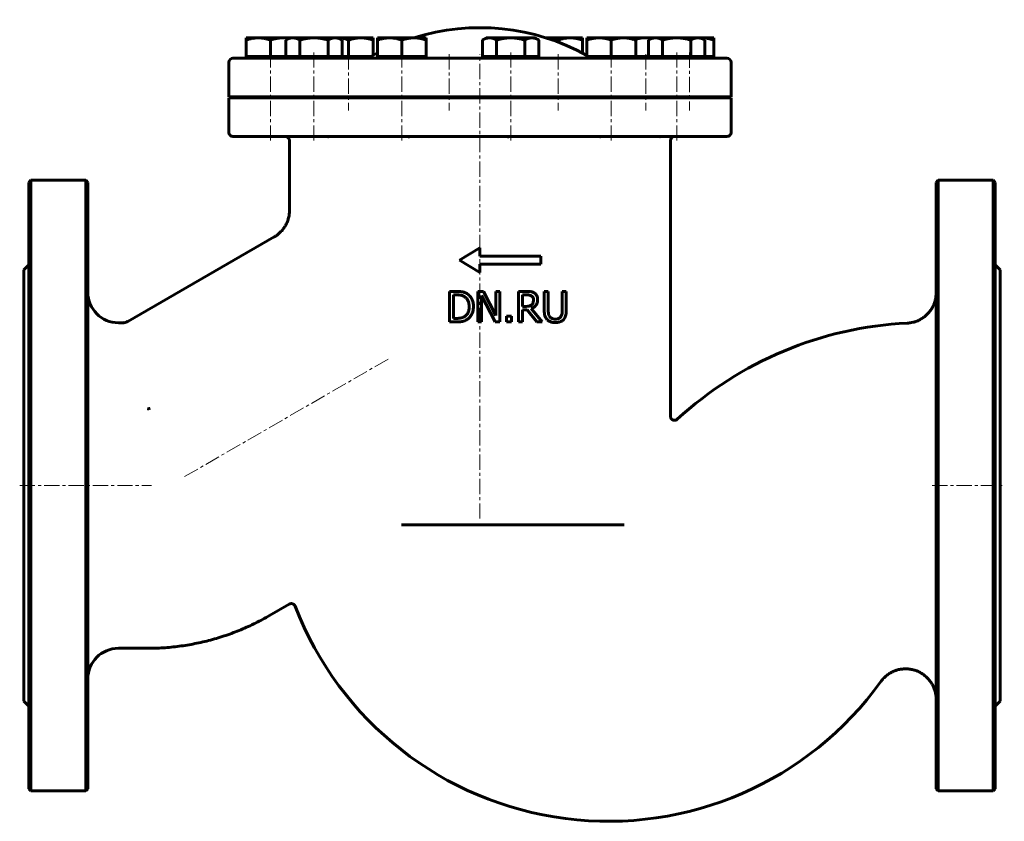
# Model space of a CAD drawing. Header units: millimetres. Extents: x -242 to 242, y -195 to 199.
import ezdxf

# ---------------------------------------------------------------- set-up
doc = ezdxf.new("R2010")
doc.units = ezdxf.units.MM
doc.linetypes.add('K5LT_AXLED', pattern=[12, 7.5, -1.5, 1.5, -1.5])
doc.linetypes.add('K5LT_BASIC', pattern=[0])
doc.layers.add('Системный слой (1)', color=7, linetype='Continuous', true_color=0x6c6c6c)

# ---------------------------------------------------------------- blocks, each defined once
blk = doc.blocks.new('U0')
at = {"layer": 'Системный слой (1)', "color": 143, "linetype": 'K5LT_BASIC', "lineweight": 60, "true_color": 0x33acca}
for p, q in [((208.5, -29.99995), (208.5, 119.00005)), ((208.5, -178.99995), (208.5, -29.99995))]:
    blk.add_line(p, q, dxfattribs=at)
blk = doc.blocks.new('U1')
at = {"layer": 'Системный слой (1)', "color": 143, "linetype": 'K5LT_BASIC', "lineweight": 60, "true_color": 0x33acca}
for p, q in [((-240, -29.99995), (-240, 76.00005)), ((-240, -135.99995), (-240, -29.99995))]:
    blk.add_line(p, q, dxfattribs=at)
blk = doc.blocks.new('U2')
at = {"layer": 'Системный слой (1)', "color": 143, "linetype": 'K5LT_BASIC', "lineweight": 60, "true_color": 0x33acca}
for p, q in [((-237.5, 119.00005), (-237.5, -29.99995)), ((-237.5, -29.99995), (-237.5, -178.99995))]:
    blk.add_line(p, q, dxfattribs=at)
blk = doc.blocks.new('U3')
at = {"layer": 'Системный слой (1)', "color": 143, "linetype": 'K5LT_BASIC', "lineweight": 60, "true_color": 0x33acca}
for p, q in [((237.5, 119.00005), (237.5, -29.99995)), ((237.5, -29.99995), (237.5, -178.99995))]:
    blk.add_line(p, q, dxfattribs=at)
blk = doc.blocks.new('U4')
at = {"layer": 'Системный слой (1)', "color": 143, "linetype": 'K5LT_BASIC', "lineweight": 60, "true_color": 0x33acca}
for p, q in [((-208.5, -29.99995), (-208.5, 119.00005)), ((-208.5, -178.99995), (-208.5, -29.99995))]:
    blk.add_line(p, q, dxfattribs=at)
blk = doc.blocks.new('U5')
at = {"layer": 'Системный слой (1)', "color": 143, "linetype": 'K5LT_BASIC', "lineweight": 60, "true_color": 0x33acca}
for p, q in [((240, -29.99995), (240, 76.00005)), ((240, -135.99995), (240, -29.99995))]:
    blk.add_line(p, q, dxfattribs=at)
blk = doc.blocks.new('U6')
at = {"layer": 'Системный слой (1)', "color": 143, "linetype": 'K5LT_BASIC', "lineweight": 60, "true_color": 0x33acca}
for p, q in [((-83.71, 189.79), (-85.3, 189.97)), ((-82.06, 189.45), (-83.71, 189.79)), ((-80.3, 188.93), (-82.06, 189.45))]:
    blk.add_line(p, q, dxfattribs=at)
blk = doc.blocks.new('U7')
at = {"layer": 'Системный слой (1)', "color": 143, "linetype": 'K5LT_BASIC', "lineweight": 60, "true_color": 0x33acca}
for p, q in [((-110.72, 141.5), (-110.73, 141.5)), ((-110.61, 141.5), (-110.72, 141.5)), ((-110.56, 141.5), (-110.61, 141.5)), ((-110.53, 141.49), (-110.56, 141.5)), ((-110.52, 141.49), (-110.53, 141.49)), ((-110.51, 141.49), (-110.52, 141.49)), ((-110.31, 141.48), (-110.51, 141.49)), ((-110.22, 141.47), (-110.31, 141.48)), ((-110.18, 141.47), (-110.22, 141.47)), ((-110.16, 141.46), (-110.18, 141.47)), ((-110.15, 141.46), (-110.16, 141.46)), ((-110.08, 141.45), (-110.15, 141.46)), ((-110.15, 141.46), (-110.15, 141.46)), ((-110.04, 141.45), (-110.08, 141.45)), ((-110.02, 141.45), (-110.04, 141.45)), ((-110.01, 141.45), (-110.02, 141.45)), ((-110, 141.45), (-110.01, 141.45)), ((-110.01, 141.45), (-110.01, 141.45)), ((-110.01, 141.45), (-110.01, 141.45)), ((-109.96, 141.45), (-110, 141.45)), ((-109.95, 141.44), (-109.96, 141.45)), ((-109.94, 141.44), (-109.95, 141.44)), ((-109.93, 141.44), (-109.94, 141.44)), ((-109.94, 141.44), (-109.94, 141.44)), ((-109.93, 141.5), (-109.86, 141.49)), ((-109.92, 141.44), (-109.93, 141.44)), ((-109.93, 141.44), (-109.93, 141.44)), ((-109.93, 141.44), (-109.93, 141.44)), ((-109.91, 141.44), (-109.92, 141.44)), ((-109.92, 141.44), (-109.92, 141.44)), ((-109.92, 141.44), (-109.92, 141.44)), ((-109.92, 141.44), (-109.92, 141.44)), ((-109.9, 141.44), (-109.91, 141.44)), ((-109.91, 141.44), (-109.91, 141.44)), ((-109.91, 141.44), (-109.91, 141.44)), ((-109.91, 141.44), (-109.91, 141.44)), ((-109.89, 141.44), (-109.9, 141.44)), ((-109.9, 141.44), (-109.9, 141.44)), ((-109.9, 141.44), (-109.9, 141.44)), ((-109.9, 141.44), (-109.9, 141.44)), ((-109.9, 141.44), (-109.9, 141.44)), ((-109.9, 141.44), (-109.9, 141.44)), ((-109.88, 141.44), (-109.89, 141.44)), ((-109.89, 141.44), (-109.89, 141.44)), ((-109.89, 141.44), (-109.89, 141.44)), ((-109.89, 141.44), (-109.89, 141.44)), ((-109.87, 141.44), (-109.88, 141.44)), ((-109.88, 141.44), (-109.88, 141.44)), ((-109.88, 141.44), (-109.88, 141.44)), ((-109.88, 141.44), (-109.88, 141.44)), ((-109.86, 141.44), (-109.87, 141.44)), ((-109.87, 141.44), (-109.87, 141.44)), ((-109.87, 141.44), (-109.87, 141.44)), ((-109.86, 141.49), (-109.82, 141.48)), ((-109.85, 141.45), (-109.86, 141.44)), ((-109.82, 141.45), (-109.85, 141.45)), ((-109.82, 141.48), (-109.81, 141.47)), ((-109.81, 141.46), (-109.82, 141.45)), ((-109.82, 141.45), (-109.82, 141.45)), ((-109.81, 141.47), (-109.81, 141.46)), ((-109.81, 141.46), (-109.81, 141.46)), ((-109.81, 141.46), (-109.81, 141.46)), ((-109.81, 141.46), (-109.81, 141.46))]:
    blk.add_line(p, q, dxfattribs=at)
blk = doc.blocks.new('U8')
at = {"layer": 'Системный слой (1)', "color": 143, "linetype": 'K5LT_BASIC', "lineweight": 60, "true_color": 0x33acca}
for start, end in [(60.9822, 107.4752), (117.7254, 120.5102)]:
    blk.add_arc((-15.75, 86.67), 108.33, start, end, dxfattribs=at)
blk = doc.blocks.new('U9')
at = {"layer": 'Системный слой (1)', "color": 143, "linetype": 'K5LT_BASIC', "lineweight": 60, "true_color": 0x33acca}
for p, q in [((-139.15, 160.5), (53.47, 160.5)), ((53.47, 160.5), (107.66, 160.5))]:
    blk.add_line(p, q, dxfattribs=at)
blk = doc.blocks.new('U10')
at = {"layer": 'Системный слой (1)', "color": 143, "linetype": 'K5LT_BASIC', "lineweight": 60, "true_color": 0x33acca}
for p, q in [((66.79, 189.98), (65.86, 190)), ((67.71, 189.92), (66.79, 189.98)), ((68.64, 189.82), (67.71, 189.92))]:
    blk.add_line(p, q, dxfattribs=at)
blk = doc.blocks.new('U11')
at = {"layer": 'Системный слой (1)', "color": 143, "linetype": 'K5LT_BASIC', "lineweight": 60, "true_color": 0x33acca}
for p, q in [((62.54, 189.74), (60.8, 189.41)), ((64.21, 189.93), (62.54, 189.74)), ((65.86, 190), (64.21, 189.93))]:
    blk.add_line(p, q, dxfattribs=at)
blk = doc.blocks.new('U12')
at = {"layer": 'Системный слой (1)', "color": 143, "linetype": 'K5LT_BASIC', "lineweight": 60, "true_color": 0x33acca}
for p, q in [((18.66, 189.87), (16.79, 190)), ((20.59, 189.52), (18.66, 189.87)), ((22.65, 188.93), (20.59, 189.52))]:
    blk.add_line(p, q, dxfattribs=at)
blk = doc.blocks.new('U13')
at = {"layer": 'Системный слой (1)', "color": 143, "linetype": 'K5LT_BASIC', "lineweight": 60, "true_color": 0x33acca}
for p, q in [((-111.74, 189.97), (-112.7, 190)), ((-110.78, 189.88), (-111.74, 189.97)), ((-109.81, 189.74), (-110.78, 189.88))]:
    blk.add_line(p, q, dxfattribs=at)
blk = doc.blocks.new('U14')
at = {"layer": 'Системный слой (1)', "color": 143, "linetype": 'K5LT_BASIC', "lineweight": 60, "true_color": 0x33acca}
for p, q in [((93.04, 190), (92.96, 190)), ((93.12, 190), (93.04, 190)), ((93.2, 190), (93.12, 190))]:
    blk.add_line(p, q, dxfattribs=at)

msp = doc.modelspace()

# ---------------------------------------------------------------- linework, layer by layer
at = {"layer": 'Системный слой (1)', "color": 143, "linetype": 'K5LT_BASIC', "lineweight": 60, "true_color": 0x33acca}
for p, q in [((-130.7, 190), (-124.7, 190)), ((-130.7, 188.93), (-130.7, 190)), ((-130.7, 180.8), (-130.7, 188.93)), ((-124.7, 190), (-112.7, 190)), ((-118.7, 180.8), (-118.7, 188.93)), ((-112.7, 190), (-109.36, 190)), ((-109.36, 190), (-111.21, 188.93)), ((-111.21, 180.8), (-111.21, 188.93)), ((-109.36, 190), (-107.75, 190)), ((-107.75, 190), (-97.36, 190)), ((-104.28, 180.8), (-104.28, 188.93)), ((-97.36, 190), (-86.96, 190)), ((-90.43, 180.8), (-90.43, 188.93)), ((-86.96, 190), (-85.36, 190)), ((-85.36, 190), (-74.3, 190)), ((-85.36, 190), (-83.5, 188.93)), ((-83.5, 180.8), (-83.5, 188.93)), ((-80.3, 180.8), (-80.3, 188.93)), ((-74.3, 190), (-68.3, 190)), ((-68.3, 190), (-68.3, 188.93)), ((-68.3, 181.4), (-68.3, 188.93)), ((-66.15, 190), (-60.15, 190)), ((-66.15, 188.93), (-66.15, 190)), ((-66.15, 180.8), (-66.15, 188.93)), ((-60.15, 190), (-48.15, 190)), ((-54.15, 180.8), (-54.15, 188.93)), ((-48.15, 190), (-42.15, 190)), ((-42.15, 190), (-42.15, 188.93)), ((-42.15, 180.8), (-42.15, 188.93)), ((-12.65, 190), (-14.5, 188.93)), ((-14.5, 180.8), (-14.5, 188.93)), ((-12.65, 190), (-11.04, 190)), ((-11.04, 190), (-0.65, 190)), ((-7.58, 180.8), (-7.58, 188.93)), ((-0.65, 190), (9.74, 190)), ((6.28, 180.8), (6.28, 188.93)), ((9.74, 190), (11.35, 190)), ((11.35, 190), (13.21, 188.93)), ((13.21, 180.8), (13.21, 188.93)), ((16.79, 190), (28.65, 190)), ((22.65, 187.97), (22.65, 188.93)), ((28.65, 190), (34.65, 190)), ((34.65, 190), (34.65, 188.93)), ((34.65, 182.56), (34.65, 188.93)), ((36.8, 190), (42.8, 190)), ((36.8, 188.93), (36.8, 190)), ((36.8, 180.8), (36.8, 188.93)), ((42.8, 190), (54.8, 190)), ((48.8, 180.8), (48.8, 188.93)), ((54.8, 190), (60.8, 190)), ((60.8, 190), (65.86, 190)), ((60.8, 190), (60.8, 188.93)), ((60.8, 180.8), (60.8, 188.93)), ((65.86, 190), (68.96, 190)), ((68.96, 190), (67.1, 188.93)), ((67.1, 180.8), (67.1, 188.93)), ((68.96, 190), (70.57, 190)), ((70.57, 190), (80.96, 190)), ((74.03, 180.8), (74.03, 188.93)), ((80.96, 190), (91.35, 190)), ((87.89, 180.8), (87.89, 188.93)), ((91.35, 190), (92.96, 190)), ((92.96, 190), (94.82, 188.93)), ((92.96, 190), (93.2, 190)), ((93.2, 190), (99.2, 190)), ((94.82, 180.8), (94.82, 188.93)), ((99.2, 190), (99.2, 188.93)), ((99.2, 180.8), (99.2, 188.93)), ((105.66, 180), (-137.15, 180)), ((-124.7, 180.8), (-130.7, 180.8)), ((-130.7, 180.8), (-130.7, 180)), ((-118.7, 180.8), (-124.7, 180.8)), ((-112.7, 180.8), (-118.7, 180.8)), ((-111.21, 180.8), (-112.7, 180.8)), ((-107.75, 180.8), (-111.21, 180.8)), ((-109.36, 180.8), (-109.36, 180)), ((-104.28, 180.8), (-107.75, 180.8)), ((-97.36, 180.8), (-104.28, 180.8)), ((-90.43, 180.8), (-97.36, 180.8)), ((-86.96, 180.8), (-90.43, 180.8)), ((-83.5, 180.8), (-86.96, 180.8)), ((-85.36, 180.8), (-85.36, 180)), ((-80.3, 180.8), (-83.5, 180.8)), ((-74.3, 180.8), (-80.3, 180.8)), ((-69.37, 180.8), (-74.3, 180.8)), ((-66.15, 180.8), (-66.15, 180)), ((-60.15, 180.8), (-66.15, 180.8)), ((-54.15, 180.8), (-60.15, 180.8)), ((-48.15, 180.8), (-54.15, 180.8)), ((-42.15, 180.8), (-48.15, 180.8)), ((-42.15, 180.8), (-42.15, 180)), ((-11.04, 180.8), (-14.5, 180.8)), ((-12.65, 180.8), (-12.65, 180)), ((-7.58, 180.8), (-11.04, 180.8)), ((-0.65, 180.8), (-7.58, 180.8)), ((6.28, 180.8), (-0.65, 180.8)), ((9.74, 180.8), (6.28, 180.8)), ((13.21, 180.8), (9.74, 180.8)), ((11.35, 180.8), (11.35, 180)), ((36.8, 180.8), (36.8, 180)), ((42.8, 180.8), (36.8, 180.8)), ((48.8, 180.8), (42.8, 180.8)), ((54.8, 180.8), (48.8, 180.8)), ((60.8, 180.8), (54.8, 180.8)), ((65.86, 180.8), (60.8, 180.8)), ((60.8, 180.8), (60.8, 180)), ((67.1, 180.8), (65.86, 180.8)), ((70.57, 180.8), (67.1, 180.8)), ((68.96, 180.8), (68.96, 180)), ((74.03, 180.8), (70.57, 180.8)), ((80.96, 180.8), (74.03, 180.8)), ((87.89, 180.8), (80.96, 180.8)), ((91.35, 180.8), (87.89, 180.8)), ((94.82, 180.8), (91.35, 180.8)), ((92.96, 180.8), (92.96, 180)), ((99.2, 180.8), (94.82, 180.8)), ((99.2, 180.8), (99.2, 180)), ((-139.15, 161), (-139.15, 178)), ((107.66, 161), (107.66, 178)), ((-139.15, 161), (107.66, 161)), ((-139.15, 143.5), (-139.15, 160.5)), ((-126.7, 161), (-126.7, 160.5)), ((-110.7, 161), (-110.7, 160.5)), ((-105.36, 161), (-105.36, 160.5)), ((-89.36, 161), (-89.36, 160.5)), ((-88.3, 161), (-88.3, 160.5)), ((-72.3, 161), (-72.3, 160.5)), ((-62.15, 161), (-62.15, 160.5)), ((-46.15, 161), (-46.15, 160.5)), ((-38.84, 161), (-38.84, 160.5)), ((-23.25, 160.5), (-23.25, 161)), ((-8.65, 161), (-8.65, 160.5)), ((7.35, 161), (7.35, 160.5)), ((14.65, 161), (14.65, 160.5)), ((30.65, 161), (30.65, 160.5)), ((40.8, 161), (40.8, 160.5)), ((56.8, 161), (56.8, 160.5)), ((57.86, 161), (57.86, 160.5)), ((72.96, 161), (72.96, 160.5)), ((88.96, 161), (88.96, 160.5)), ((95.2, 161), (95.2, 160.5)), ((107.66, 143.5), (107.66, 160.5)), ((-137.15, 141.5), (105.66, 141.5)), ((-109.38, 105.17), (-109.38, 139.5)), ((77.89, 4.05), (77.89, 139.5)), ((-237.5, 119), (-236.5, 120)), ((-236.5, -30), (-236.5, 120)), ((-209.5, 120), (-236.5, 120)), ((-208.5, 119), (-209.5, 120)), ((-209.5, 120), (-209.5, -30)), ((208.5, 119), (209.5, 120)), ((209.5, 120), (209.5, -30)), ((236.5, 120), (209.5, 120)), ((236.5, -30), (236.5, 120)), ((237.5, 119), (236.5, 120)), ((-188.78, 50.67), (-116.88, 92.18)), ((-25.75, 80.74), (-15.75, 86.74)), ((-15.75, 82.74), (-15.75, 86.74)), ((-15.75, 82.74), (14.25, 82.74)), ((14.25, 78.74), (14.25, 82.74)), ((-240, 76), (-237.5, 78.5)), ((-25.75, 80.74), (-15.75, 74.74)), ((-15.75, 74.74), (-15.75, 78.74)), ((-15.75, 78.74), (14.25, 78.74)), ((240, 76), (237.5, 78.5)), ((-30.78, 65.42), (-30.78, 50.42)), ((-27.37, 65.42), (-30.78, 65.42)), ((-28.79, 63.7), (-27.27, 63.7)), ((-28.79, 52.15), (-28.79, 63.7)), ((-13.96, 65.42), (-16.79, 65.42)), ((-16.79, 65.42), (-16.79, 50.42)), ((-14.93, 50.42), (-14.93, 63.36)), ((-14.93, 63.36), (-8.3, 50.42)), ((-7.92, 53.55), (-13.96, 65.42)), ((-6.06, 65.42), (-7.92, 65.42)), ((-7.92, 65.42), (-7.92, 53.55)), ((-6.06, 50.42), (-6.06, 65.42)), ((3.23, 65.42), (3.23, 50.42)), ((7.09, 65.42), (3.23, 65.42)), ((5.22, 58.06), (5.22, 63.7)), ((5.22, 63.7), (7.2, 63.7)), ((17.84, 65.42), (15.84, 65.42)), ((15.84, 65.42), (15.84, 56.06)), ((17.84, 56.06), (17.84, 65.42)), ((24.71, 65.42), (24.71, 56.01)), ((26.7, 65.42), (24.71, 65.42)), ((26.7, 56.06), (26.7, 65.42)), ((-0.23, 53.29), (-2.63, 53.29)), ((-2.63, 53.29), (-2.63, 50.42)), ((-0.23, 50.42), (-0.23, 53.29)), ((6.97, 58.06), (5.22, 58.06)), ((5.22, 56.39), (7.51, 56.39)), ((5.22, 50.42), (5.22, 56.39)), ((7.51, 56.39), (12.25, 50.42)), ((14.84, 50.42), (9.5, 56.95)), ((-193.5, 50), (-191.28, 50)), ((-30.78, 50.42), (-27.33, 50.42)), ((-27.27, 52.15), (-28.79, 52.15)), ((-16.79, 50.42), (-14.93, 50.42)), ((-8.3, 50.42), (-6.06, 50.42)), ((-2.63, 50.42), (-0.23, 50.42)), ((3.23, 50.42), (5.22, 50.42)), ((12.25, 50.42), (14.84, 50.42)), ((77.89, 4.05), (77.89, 4.05)), ((-236.5, -180), (-236.5, -30)), ((-209.5, -30), (-209.5, -180)), ((209.5, -30), (209.5, -180)), ((236.5, -180), (236.5, -30)), ((-54.32, -49.25), (55.12, -49.25)), ((-119.22, -93.92), (-109.48, -88.3)), ((-193.5, -110), (-179.22, -110)), ((-240, -136), (-237.5, -138.5)), ((240, -136), (237.5, -138.5)), ((-237.5, -179), (-236.5, -180)), ((-208.5, -179), (-209.5, -180)), ((208.5, -179), (209.5, -180)), ((237.5, -179), (236.5, -180)), ((-209.5, -180), (-236.5, -180)), ((236.5, -180), (209.5, -180))]:
    msp.add_line(p, q, dxfattribs=at)
at = {"layer": 'Системный слой (1)', "color": 30, "linetype": 'K5LT_AXLED', "lineweight": 18, "true_color": 0xff8000}
for p, q in [((-118.7, 139.5), (-118.7, 182.8)), ((-97.36, 139.5), (-97.36, 182.8)), ((-80.3, 182), (-80.3, 154.23)), ((-54.15, 139.5), (-54.15, 182.8)), ((-30.84, 182), (-30.84, 154.23)), ((-15.75, -46.25), (-15.75, 182)), ((-0.65, 139.5), (-0.65, 182.8)), ((22.65, 182), (22.65, 154.23)), ((48.8, 139.5), (48.8, 182.8)), ((65.86, 182), (65.86, 154.23)), ((80.96, 139.5), (80.96, 182.8)), ((87.2, 182.8), (87.2, 154.23)), ((-160.95, -25.64), (-59.65, 32.85)), ((-242, -30), (-177.22, -30)), ((206.5, -30), (242, -30))]:
    msp.add_line(p, q, dxfattribs=at)
at = {"layer": 'Системный слой (1)', "color": 143, "linetype": 'K5LT_BASIC', "lineweight": 60, "true_color": 0x33acca}
for centre, radius, start, end in [((-137.15, 178), 2, 90, 180), ((105.66, 178), 2, 0, 90), ((-137.15, 143.5), 2, 180, 270), ((-111.38, 139.5), 2, 0, 90), ((79.89, 139.5), 2, 90, 180), ((105.66, 143.5), 2, 270, 0), ((-193.5, 65), 15, 180, 270), ((203, -130), 180, 92.791, 132.5646), ((47.35, -30), 165, 201.0672, 324.2857), ((-193.5, -125), 15, 90, 180)]:
    msp.add_arc(centre, radius, start, end, dxfattribs=at)
for points, weights in [([(-124.7, 190), (-127.48, 190), (-130.7, 188.93)], [1, 1.0379548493, 1]), ([(-118.7, 188.93), (-121.91, 190), (-124.7, 190)], [1, 1.0379548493, 1]), ([(-112.7, 190), (-115.48, 190), (-118.7, 188.93)], [1, 1.0379548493, 1]), ([(-107.75, 190), (-109.36, 190), (-111.21, 188.93)], [1, 1.0379548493, 1]), ([(-104.28, 188.93), (-106.14, 190), (-107.75, 190)], [1, 1.0379548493, 1]), ([(-97.36, 190), (-100.57, 190), (-104.28, 188.93)], [1, 1.0379548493, 1]), ([(-90.43, 188.93), (-94.14, 190), (-97.36, 190)], [1, 1.0379548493, 1]), ([(-86.96, 190), (-88.57, 190), (-90.43, 188.93)], [1, 1.0379548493, 1]), ([(-83.5, 188.93), (-85.36, 190), (-86.96, 190)], [1, 1.0379548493, 1]), ([(-74.3, 190), (-77.08, 190), (-80.3, 188.93)], [1, 1.0379548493, 1]), ([(-68.3, 188.93), (-71.51, 190), (-74.3, 190)], [1, 1.0379548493, 1]), ([(-60.15, 190), (-62.93, 190), (-66.15, 188.93)], [1, 1.0379548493, 1]), ([(-54.15, 188.93), (-57.36, 190), (-60.15, 190)], [1, 1.0379548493, 1]), ([(-48.15, 190), (-50.93, 190), (-54.15, 188.93)], [1, 1.0379548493, 1]), ([(-42.15, 188.93), (-45.36, 190), (-48.15, 190)], [1, 1.0379548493, 1]), ([(-11.04, 190), (-12.65, 190), (-14.5, 188.93)], [1, 1.0379548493, 1]), ([(-7.58, 188.93), (-9.43, 190), (-11.04, 190)], [1, 1.0379548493, 1]), ([(-0.65, 190), (-3.86, 190), (-7.58, 188.93)], [1, 1.0379548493, 1]), ([(6.28, 188.93), (2.57, 190), (-0.65, 190)], [1, 1.0379548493, 1]), ([(9.74, 190), (8.14, 190), (6.28, 188.93)], [1, 1.0379548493, 1]), ([(13.21, 188.93), (11.35, 190), (9.74, 190)], [1, 1.0379548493, 1]), ([(28.65, 190), (25.87, 190), (22.65, 188.93)], [1, 1.0379548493, 1]), ([(34.65, 188.93), (31.44, 190), (28.65, 190)], [1, 1.0379548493, 1]), ([(42.8, 190), (40.02, 190), (36.8, 188.93)], [1, 1.0379548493, 1]), ([(48.8, 188.93), (45.59, 190), (42.8, 190)], [1, 1.0379548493, 1]), ([(54.8, 190), (52.02, 190), (48.8, 188.93)], [1, 1.0379548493, 1]), ([(60.8, 188.93), (57.59, 190), (54.8, 190)], [1, 1.0379548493, 1]), ([(70.57, 190), (68.96, 190), (67.1, 188.93)], [1, 1.0379548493, 1]), ([(74.03, 188.93), (72.18, 190), (70.57, 190)], [1, 1.0379548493, 1]), ([(80.96, 190), (77.75, 190), (74.03, 188.93)], [1, 1.0379548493, 1]), ([(87.89, 188.93), (84.18, 190), (80.96, 190)], [1, 1.0379548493, 1]), ([(91.35, 190), (89.75, 190), (87.89, 188.93)], [1, 1.0379548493, 1]), ([(94.82, 188.93), (92.96, 190), (91.35, 190)], [1, 1.0379548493, 1]), ([(99.2, 188.93), (95.99, 190), (93.2, 190)], [1, 1.0379548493, 1]), ([(-119.22, -93.92), (-147.06, -110), (-179.22, -110)], [0.886554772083, 0.856346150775, 0.886554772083])]:
    msp.add_rational_spline(points, weights, degree=2, dxfattribs=at)
for points, knots in [([(-89.02, 141.5), (-89.21, 141.5), (-89.46, 141.48), (-89.91, 141.45), (-90.05, 141.45), (-90.24, 141.44), (-90.27, 141.44), (-90.31, 141.44), (-90.33, 141.44), (-90.36, 141.44), (-90.38, 141.44), (-90.41, 141.44), (-90.42, 141.44), (-90.46, 141.44), (-90.49, 141.44), (-90.59, 141.44), (-90.67, 141.45), (-90.89, 141.45), (-91.02, 141.46), (-91.43, 141.47), (-91.7, 141.49), (-92.13, 141.5), (-92.28, 141.5), (-92.42, 141.5)], [0.3741304, 0.3741304, 0.3741304, 0.3741304, 0.4686758, 0.4686758, 0.5100416, 0.5100416, 0.5175792, 0.5175792, 0.5221488, 0.5221488, 0.5256886, 0.5256886, 0.5295095, 0.5295095, 0.5355617, 0.5355617, 0.5549658, 0.5549658, 0.5850787, 0.5850787, 0.6412797, 0.6412797, 0.6691142, 0.6691142, 0.6691142, 0.6691142]), ([(-48.48, 141.5), (-48.89, 141.5), (-49.37, 141.48), (-50.12, 141.45), (-50.36, 141.45), (-50.65, 141.44), (-50.69, 141.44), (-50.76, 141.44), (-50.79, 141.44), (-50.84, 141.44), (-50.86, 141.44), (-50.9, 141.44), (-50.93, 141.44), (-50.98, 141.44), (-51.02, 141.44), (-51.18, 141.44), (-51.29, 141.45), (-51.6, 141.45), (-51.79, 141.46), (-52.33, 141.47), (-52.69, 141.49), (-53.22, 141.5), (-53.4, 141.5), (-53.57, 141.5)], [0.3741304, 0.3741304, 0.3741304, 0.3741304, 0.4686758, 0.4686758, 0.5100416, 0.5100416, 0.5175792, 0.5175792, 0.5221488, 0.5221488, 0.5256886, 0.5256886, 0.5295095, 0.5295095, 0.5355617, 0.5355617, 0.5549658, 0.5549658, 0.5850787, 0.5850787, 0.6412797, 0.6412797, 0.6691142, 0.6691142, 0.6691142, 0.6691142]), ([(0.84, 141.5), (0.3, 141.5), (-0.27, 141.48), (-1.13, 141.45), (-1.39, 141.45), (-1.7, 141.44), (-1.75, 141.44), (-1.83, 141.44), (-1.86, 141.44), (-1.91, 141.44), (-1.93, 141.44), (-1.98, 141.44), (-2, 141.44), (-2.06, 141.44), (-2.1, 141.44), (-2.27, 141.44), (-2.39, 141.45), (-2.7, 141.45), (-2.89, 141.46), (-3.43, 141.47), (-3.77, 141.49), (-4.27, 141.5), (-4.43, 141.5), (-4.59, 141.5)], [0.3741304, 0.3741304, 0.3741304, 0.3741304, 0.4686758, 0.4686758, 0.5100416, 0.5100416, 0.5175792, 0.5175792, 0.5221488, 0.5221488, 0.5256886, 0.5256886, 0.5295095, 0.5295095, 0.5355617, 0.5355617, 0.5549658, 0.5549658, 0.5850787, 0.5850787, 0.6412797, 0.6412797, 0.6691142, 0.6691142, 0.6691142, 0.6691142]), ([(43.82, 141.45), (43.72, 141.45), (43.62, 141.45), (43.48, 141.44), (43.44, 141.44), (43.38, 141.44), (43.35, 141.44), (43.31, 141.44), (43.3, 141.44), (43.26, 141.44), (43.24, 141.44), (43.19, 141.44), (43.16, 141.44), (43.03, 141.44), (42.94, 141.45), (42.7, 141.45), (42.56, 141.46), (42.17, 141.47), (41.93, 141.49), (41.61, 141.5), (41.5, 141.5), (41.41, 141.5)], [0.4906422, 0.4906422, 0.4906422, 0.4906422, 0.5100416, 0.5100416, 0.5175792, 0.5175792, 0.5221488, 0.5221488, 0.5256886, 0.5256886, 0.5295095, 0.5295095, 0.5355617, 0.5355617, 0.5549658, 0.5549658, 0.5850787, 0.5850787, 0.6412797, 0.6412797, 0.6691142, 0.6691142, 0.6691142, 0.6691142]), ([(45.71, 141.5), (45.2, 141.5), (44.68, 141.48), (44.05, 141.46), (43.93, 141.45), (43.82, 141.45)], [0.3741304, 0.3741304, 0.3741304, 0.3741304, 0.4686758, 0.4686758, 0.4906422, 0.4906422, 0.4906422, 0.4906422]), ([(74.11, 141.5), (73.77, 141.5), (73.44, 141.48), (73.03, 141.45), (72.91, 141.45), (72.79, 141.44), (72.77, 141.44), (72.74, 141.44), (72.73, 141.44), (72.71, 141.44), (72.7, 141.44), (72.68, 141.44), (72.67, 141.44), (72.65, 141.44), (72.64, 141.44), (72.58, 141.44), (72.54, 141.45), (72.44, 141.45), (72.39, 141.46), (72.25, 141.47), (72.18, 141.49), (72.12, 141.5), (72.1, 141.5), (72.09, 141.5)], [0.3741304, 0.3741304, 0.3741304, 0.3741304, 0.4686758, 0.4686758, 0.5100416, 0.5100416, 0.5175792, 0.5175792, 0.5221488, 0.5221488, 0.5256886, 0.5256886, 0.5295095, 0.5295095, 0.5355617, 0.5355617, 0.5549658, 0.5549658, 0.5850787, 0.5850787, 0.6412797, 0.6412797, 0.6691142, 0.6691142, 0.6691142, 0.6691142]), ([(-116.88, 92.18), (-116.88, 92.18), (-116.88, 92.18), (-116.87, 92.18), (-116.87, 92.18), (-116.86, 92.19), (-116.86, 92.19), (-116.84, 92.2), (-116.83, 92.21), (-116.81, 92.22), (-116.79, 92.23), (-116.73, 92.26), (-116.7, 92.28), (-116.59, 92.35), (-116.53, 92.39), (-116.32, 92.52), (-116.19, 92.6), (-115.8, 92.86), (-115.55, 93.04), (-114.81, 93.6), (-114.35, 94.01), (-113.43, 94.9), (-112.99, 95.4), (-112.16, 96.45), (-111.79, 97), (-111.12, 98.12), (-110.84, 98.69), (-110.33, 99.87), (-110.12, 100.47), (-109.77, 101.72), (-109.63, 102.36), (-109.44, 103.65), (-109.39, 104.31), (-109.38, 105.03), (-109.38, 105.1), (-109.38, 105.17)], [0, 0, 0, 0, 0.007716, 0.007716, 0.020061, 0.020061, 0.043207, 0.043207, 0.087958, 0.087958, 0.175916, 0.175916, 0.350288, 0.350288, 0.689775, 0.689775, 1.356402, 1.356402, 2.664968, 2.664968, 5.23272, 5.23272, 8.03722, 8.03722, 10.839899, 10.839899, 13.514902, 13.514902, 16.211738, 16.211738, 18.959395, 18.959395, 21.710199, 21.710199, 21.999036, 21.999036, 21.999036, 21.999036]), ([(-22, 64.23), (-22.53, 64.58), (-23.12, 64.83), (-24.23, 65.17), (-24.96, 65.34), (-26.63, 65.41), (-27, 65.42), (-27.37, 65.42)], [-0.97819, -0.97819, -0.97819, -0.97819, -0.5064973, -0.5064973, -0.1106543, -0.1106543, 0, 0, 0, 0]), ([(-27.27, 63.7), (-27.1, 63.7), (-26.95, 63.69), (-26.63, 63.68), (-26.48, 63.68), (-26.14, 63.65), (-25.96, 63.64), (-25.68, 63.6), (-25.58, 63.59), (-25.4, 63.56), (-25.33, 63.55), (-25.2, 63.52), (-25.14, 63.51), (-25.07, 63.49), (-25.04, 63.49), (-24.41, 63.34), (-23.84, 63.11), (-23.31, 62.8)], [-0.2980943, -0.2980943, -0.2980943, -0.2980943, -0.2826315, -0.2826315, -0.2654655, -0.2654655, -0.2408855, -0.2408855, -0.2233761, -0.2233761, -0.2080734, -0.2080734, -0.194398, -0.194398, -0.1868646, -0.1868646, 0, 0, 0, 0]), ([(-18.96, 57.91), (-18.96, 58.58), (-19.01, 59.26), (-19.28, 60.52), (-19.46, 61.1), (-20, 62.19), (-20.46, 62.95), (-21.48, 63.86), (-21.73, 64.05), (-22, 64.23)], [-1.067842, -1.067842, -1.067842, -1.067842, -0.721632, -0.721632, -0.409101, -0.409101, -0.095935, -0.095935, 0, 0, 0, 0]), ([(10.91, 64.63), (10.47, 64.92), (9.99, 65.12), (8.95, 65.36), (8.27, 65.4), (7.54, 65.42), (7.31, 65.42), (7.09, 65.42)], [-0.3758266, -0.3758266, -0.3758266, -0.3758266, -0.2254871, -0.2254871, -0.0687726, -0.0687726, 0, 0, 0, 0]), ([(7.2, 63.7), (7.34, 63.7), (7.47, 63.69), (7.79, 63.68), (7.96, 63.67), (8.18, 63.65), (8.26, 63.64), (8.38, 63.62), (8.43, 63.61), (8.52, 63.6), (8.56, 63.59), (8.62, 63.58), (8.64, 63.57), (8.93, 63.5), (9.2, 63.41), (9.49, 63.24), (9.54, 63.21), (9.58, 63.19)], [-0.1769936, -0.1769936, -0.1769936, -0.1769936, -0.1643532, -0.1643532, -0.1426108, -0.1426108, -0.1306525, -0.1306525, -0.1204046, -0.1204046, -0.1107856, -0.1107856, -0.1045801, -0.1045801, -0.0164975, -0.0164975, 0, 0, 0, 0]), ([(9.58, 63.19), (9.76, 63.07), (9.91, 62.93), (10.17, 62.61), (10.27, 62.43), (10.48, 61.91), (10.53, 61.55), (10.53, 61.19)], [-0.2349767, -0.2349767, -0.2349767, -0.2349767, -0.1706097, -0.1706097, -0.1078347, -0.1078347, 0, 0, 0, 0]), ([(12.61, 61.35), (12.61, 61.69), (12.58, 62.04), (12.44, 62.68), (12.35, 62.97), (12.08, 63.48), (11.81, 63.92), (11.18, 64.44), (11.05, 64.54), (10.91, 64.63)], [-0.7305993, -0.7305993, -0.7305993, -0.7305993, -0.4782197, -0.4782197, -0.2531961, -0.2531961, -0.0511089, -0.0511089, 0, 0, 0, 0]), ([(194.23, 49.79), (194.24, 49.79), (194.24, 49.79), (194.26, 49.79), (194.27, 49.79), (194.29, 49.79), (194.31, 49.79), (194.36, 49.79), (194.39, 49.8), (194.48, 49.8), (194.54, 49.81), (194.73, 49.82), (194.85, 49.83), (195.22, 49.87), (195.47, 49.9), (196.19, 50.01), (196.67, 50.1), (197.77, 50.38), (198.38, 50.57), (199.57, 51.04), (200.15, 51.31), (201.27, 51.92), (201.8, 52.26), (202.84, 53.01), (203.33, 53.42), (204.26, 54.3), (204.7, 54.77), (205.51, 55.76), (205.88, 56.27), (206.55, 57.34), (206.85, 57.9), (207.39, 59.06), (207.62, 59.67), (208.01, 60.9), (208.15, 61.51), (208.38, 62.75), (208.45, 63.38), (208.49, 64.26), (208.5, 64.52), (208.5, 64.77)], [0, 0, 0, 0, 0.020005, 0.020005, 0.053348, 0.053348, 0.113364, 0.113364, 0.230062, 0.230062, 0.460125, 0.460125, 0.916915, 0.916915, 1.823828, 1.823828, 3.624315, 3.624315, 5.971141, 5.971141, 8.324092, 8.324092, 10.661726, 10.661726, 13.019309, 13.019309, 15.375285, 15.375285, 17.708686, 17.708686, 20.016735, 20.016735, 22.429124, 22.429124, 24.729805, 24.729805, 27.063042, 27.063042, 27.995745, 27.995745, 27.995745, 27.995745]), ([(-23.31, 62.8), (-22.9, 62.55), (-22.54, 62.24), (-21.93, 61.51), (-21.68, 61.09), (-21.16, 59.79), (-21.04, 58.85), (-21.04, 57.93)], [-0.562802, -0.562802, -0.562802, -0.562802, -0.4201079, -0.4201079, -0.2751261, -0.2751261, 0, 0, 0, 0]), ([(9.68, 58.83), (9.52, 58.68), (9.35, 58.54), (8.87, 58.29), (8.62, 58.23), (8.02, 58.1), (7.49, 58.06), (6.97, 58.06)], [-0.214808, -0.214808, -0.214808, -0.214808, -0.1922019, -0.1922019, -0.1595581, -0.1595581, 0, 0, 0, 0]), ([(9.5, 56.95), (10.07, 57.16), (10.6, 57.45), (11.36, 58.1), (11.73, 58.47), (12.3, 59.45), (12.47, 59.97), (12.59, 60.79), (12.61, 61.07), (12.61, 61.35)], [-0.7143573, -0.7143573, -0.7143573, -0.7143573, -0.4283991, -0.4283991, -0.2503212, -0.2503212, -0.0840505, -0.0840505, 0, 0, 0, 0]), ([(10.53, 61.19), (10.53, 60.91), (10.51, 60.62), (10.4, 60), (10.31, 59.77), (10.11, 59.32), (9.92, 59.06), (9.68, 58.83)], [-0.1869124, -0.1869124, -0.1869124, -0.1869124, -0.1478372, -0.1478372, -0.1004846, -0.1004846, 0, 0, 0, 0]), ([(-21.04, 57.93), (-21.04, 57.26), (-21.09, 56.56), (-21.36, 55.48), (-21.55, 54.92), (-22.24, 53.88), (-22.64, 53.47), (-23.13, 53.14)], [-0.6798806, -0.6798806, -0.6798806, -0.6798806, -0.3754967, -0.3754967, -0.1756609, -0.1756609, 0, 0, 0, 0]), ([(-22.02, 51.63), (-21.6, 51.9), (-21.22, 52.23), (-20.53, 52.98), (-20.23, 53.41), (-19.37, 54.93), (-19.12, 55.95), (-18.98, 57.16), (-18.96, 57.54), (-18.96, 57.91)], [-0.5800366, -0.5800366, -0.5800366, -0.5800366, -0.4752978, -0.4752978, -0.3665567, -0.3665567, -0.1119532, -0.1119532, 0, 0, 0, 0]), ([(15.84, 56.06), (15.84, 55.18), (15.92, 54.21), (16.26, 53.06), (16.45, 52.5), (17.01, 51.77), (17.14, 51.63), (17.28, 51.49)], [-0.907103, -0.907103, -0.907103, -0.907103, -0.284321, -0.284321, -0.0592635, -0.0592635, 0, 0, 0, 0]), ([(18.48, 53.04), (18.26, 53.37), (18.11, 53.73), (17.9, 54.57), (17.86, 55.1), (17.84, 55.71), (17.84, 55.89), (17.84, 56.06)], [-0.3024911, -0.3024911, -0.3024911, -0.3024911, -0.1843724, -0.1843724, -0.0521662, -0.0521662, 0, 0, 0, 0]), ([(24.71, 56.01), (24.71, 55.54), (24.68, 55.03), (24.56, 54.2), (24.47, 53.78), (24.18, 53.23), (24.12, 53.13), (24.06, 53.04)], [-0.3939675, -0.3939675, -0.3939675, -0.3939675, -0.1902947, -0.1902947, -0.0355496, -0.0355496, 0, 0, 0, 0]), ([(25.26, 51.49), (25.52, 51.74), (25.75, 52.02), (26.13, 52.65), (26.27, 52.99), (26.44, 53.56), (26.54, 53.97), (26.65, 54.83), (26.67, 55.06), (26.69, 55.43), (26.69, 55.55), (26.7, 55.81), (26.7, 55.93), (26.7, 56.06)], [-0.9847824, -0.9847824, -0.9847824, -0.9847824, -0.6603987, -0.6603987, -0.3365899, -0.3365899, -0.1474149, -0.1474149, -0.0762711, -0.0762711, -0.0384163, -0.0384163, 0, 0, 0, 0]), ([(-191.28, 50), (-191.28, 50), (-191.28, 50), (-191.27, 50), (-191.27, 50), (-191.27, 50), (-191.27, 50), (-191.27, 50), (-191.27, 50), (-191.26, 50), (-191.26, 50), (-191.25, 50), (-191.25, 50), (-191.23, 50), (-191.22, 50), (-191.18, 50), (-191.16, 50), (-191.1, 50), (-191.05, 50), (-190.92, 50.01), (-190.84, 50.02), (-190.58, 50.05), (-190.41, 50.07), (-190.08, 50.14), (-189.91, 50.19), (-189.58, 50.29), (-189.41, 50.36), (-189.09, 50.5), (-188.93, 50.58), (-188.78, 50.67)], [0.001439, 0.001439, 0.001439, 0.001439, 0.00443, 0.00443, 0.015663, 0.015663, 0.03586, 0.03586, 0.07172, 0.07172, 0.141173, 0.141173, 0.280079, 0.280079, 0.553357, 0.553357, 1.090841, 1.090841, 2.147671, 2.147671, 4.225052, 4.225052, 8.307257, 8.307257, 12.506974, 12.506974, 16.70669, 16.70669, 20.99611, 20.99611, 20.99611, 20.99611]), ([(-27.33, 50.42), (-26.48, 50.42), (-25.52, 50.46), (-24.17, 50.69), (-23.49, 50.84), (-22.44, 51.37), (-22.23, 51.49), (-22.02, 51.63)], [-0.8221525, -0.8221525, -0.8221525, -0.8221525, -0.3535728, -0.3535728, -0.0737332, -0.0737332, 0, 0, 0, 0]), ([(-23.13, 53.14), (-23.4, 52.95), (-23.68, 52.79), (-24.42, 52.48), (-24.77, 52.4), (-25.7, 52.2), (-26.51, 52.15), (-27.27, 52.15)], [-0.3206377, -0.3206377, -0.3206377, -0.3206377, -0.2836455, -0.2836455, -0.2315816, -0.2315816, 0, 0, 0, 0]), ([(17.28, 51.49), (17.7, 51.07), (18.18, 50.77), (19.14, 50.37), (19.75, 50.19), (20.83, 50.11), (21.05, 50.11), (21.27, 50.11)], [-0.6904813, -0.6904813, -0.6904813, -0.6904813, -0.35072, -0.35072, -0.0714857, -0.0714857, 0, 0, 0, 0]), ([(21.27, 51.81), (20.94, 51.81), (20.6, 51.83), (19.93, 51.97), (19.66, 52.07), (19.19, 52.31), (18.93, 52.5), (18.63, 52.83), (18.55, 52.93), (18.48, 53.04)], [-0.2727897, -0.2727897, -0.2727897, -0.2727897, -0.2093254, -0.2093254, -0.1398918, -0.1398918, -0.0386001, -0.0386001, 0, 0, 0, 0]), ([(24.06, 53.04), (23.94, 52.86), (23.81, 52.7), (23.48, 52.42), (23.3, 52.3), (22.83, 52.06), (22.38, 51.89), (21.58, 51.81), (21.42, 51.81), (21.27, 51.81)], [-0.5382646, -0.5382646, -0.5382646, -0.5382646, -0.4038655, -0.4038655, -0.2627434, -0.2627434, -0.0509403, -0.0509403, 0, 0, 0, 0]), ([(21.27, 50.11), (21.96, 50.11), (22.69, 50.17), (24.06, 50.57), (24.55, 50.89), (25.02, 51.26), (25.14, 51.37), (25.26, 51.49)], [-0.3219835, -0.3219835, -0.3219835, -0.3219835, -0.1917225, -0.1917225, -0.0533344, -0.0533344, 0, 0, 0, 0]), ([(-178.04, 7.96), (-178.04, 7.96), (-178.04, 7.96), (-178.18, 7.9), (-178.33, 7.85), (-178.52, 7.78), (-178.57, 7.77), (-178.77, 7.72), (-178.92, 7.69), (-179.11, 7.66), (-179.16, 7.65), (-179.21, 7.65), (-179.22, 7.65), (-179.22, 7.65)], [-0.0005715, -0.0005715, -0.0005715, -0.0005715, 0, 0, 0.045251, 0.045251, 0.0612722, 0.0612722, 0.1065499, 0.1065499, 0.1214071, 0.1214071, 0.1219785, 0.1219785, 0.1219785, 0.1219785]), ([(81.24, 2.57), (81.24, 2.57), (81.24, 2.57), (81.24, 2.57), (81.24, 2.57), (81.23, 2.57), (81.23, 2.56), (81.23, 2.56), (81.22, 2.56), (81.21, 2.55), (81.21, 2.54), (81.19, 2.52), (81.17, 2.51), (81.13, 2.48), (81.1, 2.46), (81.02, 2.4), (80.97, 2.36), (80.83, 2.28), (80.75, 2.24), (80.59, 2.17), (80.5, 2.14), (80.33, 2.09), (80.24, 2.08), (80.07, 2.05), (79.99, 2.05), (79.81, 2.05), (79.73, 2.05), (79.55, 2.07), (79.47, 2.09), (79.29, 2.14), (79.21, 2.16), (79.04, 2.23), (78.96, 2.27), (78.81, 2.36), (78.74, 2.41), (78.6, 2.51), (78.54, 2.57), (78.42, 2.69), (78.36, 2.75), (78.25, 2.89), (78.2, 2.97), (78.11, 3.12), (78.08, 3.19), (78.01, 3.35), (77.98, 3.44), (77.94, 3.61), (77.92, 3.69), (77.89, 3.87), (77.89, 3.96), (77.89, 4.05)], [0, 0, 0, 0, 0.01203, 0.01203, 0.030075, 0.030075, 0.063157, 0.063157, 0.126315, 0.126315, 0.249622, 0.249622, 0.490222, 0.490222, 0.959391, 0.959391, 1.873669, 1.873669, 3.088703, 3.088703, 4.312397, 4.312397, 5.522033, 5.522033, 6.689554, 6.689554, 7.864238, 7.864238, 9.078317, 9.078317, 10.30438, 10.30438, 11.518813, 11.518813, 12.663272, 12.663272, 13.833924, 13.833924, 15.027974, 15.027974, 16.22425, 16.22425, 17.395655, 17.395655, 18.581254, 18.581254, 19.780962, 19.780962, 20.99812, 20.99812, 20.99812, 20.99812]), ([(-109.48, -88.3), (-109.48, -88.3), (-109.48, -88.3), (-109.48, -88.3), (-109.48, -88.29), (-109.48, -88.29), (-109.48, -88.29), (-109.47, -88.29), (-109.47, -88.29), (-109.46, -88.28), (-109.45, -88.28), (-109.44, -88.27), (-109.43, -88.27), (-109.4, -88.25), (-109.38, -88.24), (-109.31, -88.21), (-109.27, -88.19), (-109.15, -88.14), (-109.06, -88.11), (-108.89, -88.07), (-108.81, -88.05), (-108.63, -88.03), (-108.55, -88.03), (-108.37, -88.03), (-108.29, -88.04), (-108.12, -88.06), (-108.03, -88.08), (-107.86, -88.13), (-107.78, -88.16), (-107.62, -88.22), (-107.54, -88.26), (-107.4, -88.35), (-107.33, -88.4), (-107.19, -88.5), (-107.12, -88.56), (-107, -88.69), (-106.94, -88.76), (-106.83, -88.91), (-106.78, -88.98), (-106.69, -89.14), (-106.65, -89.22), (-106.62, -89.31)], [0, 0, 0, 0, 0.011115, 0.011115, 0.027786, 0.027786, 0.058351, 0.058351, 0.116702, 0.116702, 0.230626, 0.230626, 0.452916, 0.452916, 0.886383, 0.886383, 1.731086, 1.731086, 3.325379, 3.325379, 4.928574, 4.928574, 6.510603, 6.510603, 8.081302, 8.081302, 9.68512, 9.68512, 11.283396, 11.283396, 12.84673, 12.84673, 14.375606, 14.375606, 16.016266, 16.016266, 17.675084, 17.675084, 19.320091, 19.320091, 20.998263, 20.998263, 20.998263, 20.998263]), ([(181.32, -126.32), (181.32, -126.31), (181.33, -126.31), (181.34, -126.3), (181.34, -126.29), (181.35, -126.27), (181.36, -126.26), (181.39, -126.23), (181.4, -126.21), (181.45, -126.14), (181.48, -126.1), (181.58, -125.97), (181.64, -125.89), (181.83, -125.64), (181.96, -125.49), (182.35, -125.03), (182.63, -124.73), (183.37, -123.99), (183.86, -123.57), (184.89, -122.78), (185.42, -122.42), (186.54, -121.77), (187.12, -121.48), (188.31, -120.98), (188.92, -120.77), (190.17, -120.43), (190.79, -120.3), (192.06, -120.13), (192.7, -120.08), (194, -120.07), (194.65, -120.1), (195.94, -120.26), (196.58, -120.38), (197.8, -120.69), (198.38, -120.87), (199.54, -121.32), (200.12, -121.59), (201.21, -122.19), (201.73, -122.51), (202.76, -123.25), (203.27, -123.68), (204.24, -124.59), (204.7, -125.09), (205.56, -126.14), (205.96, -126.7), (206.66, -127.84), (206.97, -128.44), (207.49, -129.61), (207.7, -130.18), (208.05, -131.37), (208.2, -131.99), (208.4, -133.26), (208.47, -133.91), (208.5, -134.73), (208.5, -134.9), (208.5, -135.07)], [0, 0, 0, 0, 0.008348, 0.008348, 0.020869, 0.020869, 0.043825, 0.043825, 0.08765, 0.08765, 0.173212, 0.173212, 0.340164, 0.340164, 0.665719, 0.665719, 1.300136, 1.300136, 2.334084, 2.334084, 3.357753, 3.357753, 4.380178, 4.380178, 5.411687, 5.411687, 6.425128, 6.425128, 7.446259, 7.446259, 8.480491, 8.480491, 9.509531, 9.509531, 10.474687, 10.474687, 11.487997, 11.487997, 12.451973, 12.451973, 13.502315, 13.502315, 14.577621, 14.577621, 15.656194, 15.656194, 16.71844, 16.71844, 17.683927, 17.683927, 18.690995, 18.690995, 19.725529, 19.725529, 19.999478, 19.999478, 19.999478, 19.999478])]:
    msp.add_open_spline(points, degree=3, knots=knots, dxfattribs=at)

# ---------------------------------------------------------------- block references
at = {"layer": 'Системный слой (1)'}
for name in ['U8', 'U13', 'U6', 'U12', 'U11', 'U10', 'U14', 'U9', 'U7', 'U2', 'U4', 'U0', 'U3', 'U1', 'U5']:
    msp.add_blockref(name, (0, 0), dxfattribs=at)

doc.saveas('drawing.dxf')
